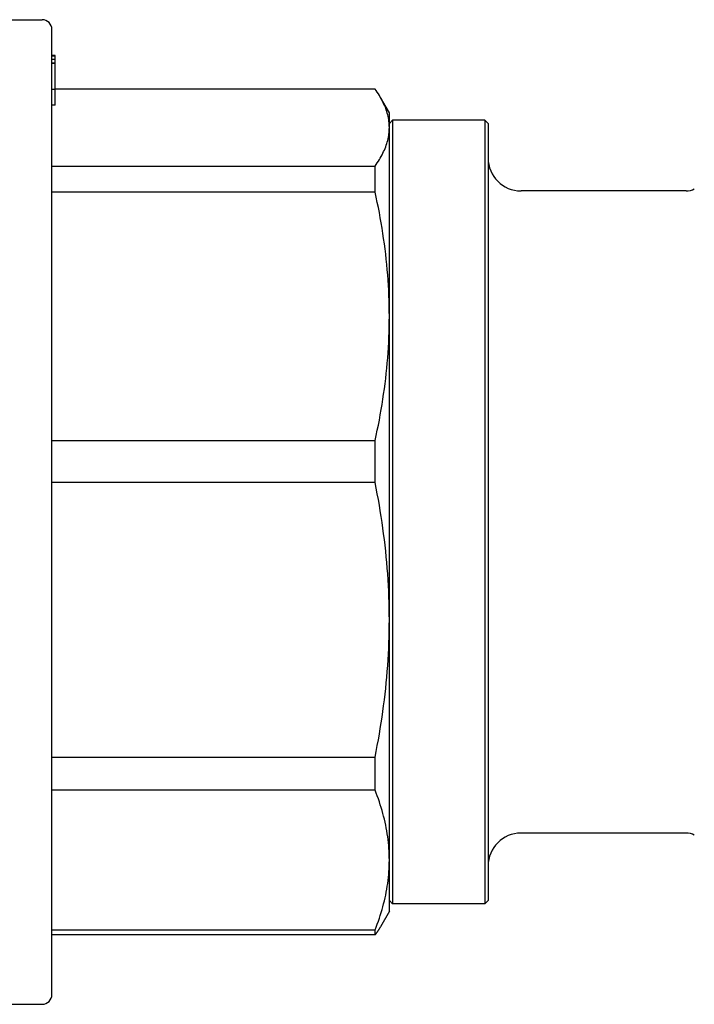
# Model space of a CAD drawing. Header units: millimetres. Extents: x 57 to 3742, y 34 to 384.
# Tile 10 of 11: x 346 to 387, y 324 to 384. Entities that reach past the tile are written whole.
import ezdxf

# ---------------------------------------------------------------- set-up
doc = ezdxf.new("R2010")
doc.units = ezdxf.units.MM
doc.layers.add('DETAIL', color=2, linetype='Continuous')

msp = doc.modelspace()

# ---------------------------------------------------------------- linework, layer by layer
at = {"layer": 'DETAIL'}
for p, q in [((341.476, 383.984), (347.226, 383.984)), ((347.826, 324.784), (347.826, 383.384)), ((348.026, 381.806), (347.826, 381.806)), ((348.026, 381.76), (347.826, 381.76)), ((348.026, 381.559), (347.826, 381.559)), ((348.026, 381.76), (348.026, 381.806)), ((348.026, 381.559), (348.026, 381.76)), ((348.026, 381.345), (348.026, 381.559)), ((348.026, 381.345), (347.826, 381.345)), ((348.026, 381.316), (347.826, 381.316)), ((348.026, 381.316), (348.026, 381.345)), ((348.026, 379.752), (348.026, 381.316)), ((348.026, 379.752), (347.826, 379.752)), ((367.46, 379.771), (348.026, 379.771)), ((348.026, 378.783), (348.026, 379.752)), ((368.326, 378.334), (367.787, 379.268)), ((348.026, 378.783), (347.826, 378.783)), ((368.326, 377.434), (368.326, 378.334)), ((368.326, 377.684), (368.526, 377.884)), ((368.326, 365.966), (368.326, 377.434)), ((368.526, 377.884), (368.526, 330.284)), ((374.126, 377.884), (368.526, 377.884)), ((374.126, 377.884), (374.126, 330.284)), ((374.326, 377.684), (374.126, 377.884)), ((374.326, 377.684), (374.326, 330.484)), ((347.826, 375.096), (367.46, 375.096)), ((367.46, 373.516), (367.46, 375.096)), ((367.46, 373.516), (347.826, 373.516)), ((386.356, 373.584), (376.326, 373.584)), ((368.326, 347.538), (368.326, 365.966)), ((347.826, 358.417), (367.46, 358.417)), ((367.46, 355.877), (367.46, 358.417)), ((367.46, 355.877), (347.826, 355.877)), ((368.326, 332.944), (368.326, 347.538)), ((347.826, 339.199), (367.46, 339.199)), ((367.46, 337.188), (367.46, 339.199)), ((367.46, 337.188), (347.826, 337.188)), ((386.356, 334.584), (376.326, 334.584)), ((368.326, 329.834), (368.326, 332.944)), ((368.326, 330.484), (368.526, 330.284)), ((374.126, 330.284), (368.526, 330.284)), ((374.326, 330.484), (374.126, 330.284)), ((368.326, 329.834), (367.787, 328.899)), ((347.826, 328.701), (367.46, 328.701)), ((367.46, 328.396), (347.826, 328.396)), ((367.46, 328.396), (367.46, 328.701)), ((341.476, 324.184), (347.226, 324.184))]:
    msp.add_line(p, q, dxfattribs=at)
at = {"layer": 'DETAIL', "flags": 128}
for points in [[(368.326, 377.434), (368.325, 377.531), (368.32, 377.628), (368.312, 377.726), (368.301, 377.823), (368.287, 377.921), (368.27, 378.018), (368.249, 378.116), (368.226, 378.214), (368.2, 378.311), (368.171, 378.409), (368.138, 378.507), (368.103, 378.604), (368.065, 378.702), (368.024, 378.799), (367.98, 378.897), (367.933, 378.994), (367.884, 379.092), (367.831, 379.189), (367.776, 379.286), (367.718, 379.383), (367.658, 379.48), (367.594, 379.577), (367.528, 379.674), (367.46, 379.771)], [(367.46, 375.096), (367.529, 375.193), (367.595, 375.29), (367.658, 375.387), (367.718, 375.484), (367.776, 375.582), (367.831, 375.679), (367.884, 375.776), (367.933, 375.873), (367.98, 375.971), (368.024, 376.068), (368.065, 376.165), (368.103, 376.263), (368.138, 376.36), (368.171, 376.457), (368.2, 376.555), (368.226, 376.652), (368.25, 376.75), (368.27, 376.847), (368.287, 376.945), (368.301, 377.043), (368.312, 377.14), (368.32, 377.238), (368.325, 377.336), (368.326, 377.434)], [(368.326, 365.966), (368.325, 366.281), (368.32, 366.595), (368.312, 366.91), (368.301, 367.225), (368.287, 367.54), (368.27, 367.855), (368.249, 368.17), (368.226, 368.486), (368.2, 368.801), (368.171, 369.116), (368.138, 369.432), (368.103, 369.747), (368.065, 370.062), (368.024, 370.377), (367.98, 370.692), (367.933, 371.007), (367.884, 371.321), (367.831, 371.636), (367.776, 371.95), (367.718, 372.264), (367.658, 372.577), (367.594, 372.89), (367.528, 373.203), (367.46, 373.516)], [(367.46, 358.417), (367.529, 358.73), (367.595, 359.044), (367.658, 359.358), (367.718, 359.671), (367.776, 359.985), (367.831, 360.299), (367.884, 360.613), (367.933, 360.927), (367.98, 361.241), (368.024, 361.556), (368.065, 361.87), (368.103, 362.185), (368.138, 362.499), (368.171, 362.814), (368.2, 363.129), (368.226, 363.443), (368.25, 363.758), (368.27, 364.074), (368.287, 364.389), (368.301, 364.704), (368.312, 365.019), (368.32, 365.335), (368.325, 365.65), (368.326, 365.966)], [(368.326, 347.538), (368.325, 347.885), (368.32, 348.233), (368.312, 348.581), (368.301, 348.928), (368.287, 349.276), (368.27, 349.625), (368.249, 349.973), (368.226, 350.321), (368.2, 350.669), (368.171, 351.018), (368.138, 351.366), (368.103, 351.714), (368.065, 352.063), (368.024, 352.411), (367.98, 352.758), (367.933, 353.106), (367.884, 353.454), (367.831, 353.801), (367.776, 354.148), (367.718, 354.494), (367.658, 354.841), (367.594, 355.186), (367.528, 355.532), (367.46, 355.877)], [(367.46, 339.199), (367.529, 339.546), (367.595, 339.892), (367.658, 340.238), (367.718, 340.585), (367.776, 340.932), (367.831, 341.278), (367.884, 341.625), (367.933, 341.972), (367.98, 342.319), (368.024, 342.666), (368.065, 343.014), (368.103, 343.361), (368.138, 343.708), (368.171, 344.056), (368.2, 344.404), (368.226, 344.752), (368.25, 345.1), (368.27, 345.448), (368.287, 345.796), (368.301, 346.144), (368.312, 346.492), (368.32, 346.841), (368.325, 347.189), (368.326, 347.538)], [(368.326, 332.944), (368.325, 333.121), (368.32, 333.298), (368.312, 333.475), (368.301, 333.652), (368.287, 333.829), (368.27, 334.006), (368.249, 334.183), (368.226, 334.361), (368.2, 334.538), (368.171, 334.715), (368.138, 334.892), (368.103, 335.07), (368.065, 335.247), (368.024, 335.424), (367.98, 335.601), (367.933, 335.778), (367.884, 335.955), (367.831, 336.131), (367.776, 336.308), (367.718, 336.484), (367.658, 336.66), (367.594, 336.837), (367.528, 337.012), (367.46, 337.188)], [(367.46, 328.701), (367.529, 328.877), (367.595, 329.053), (367.658, 329.23), (367.718, 329.406), (367.776, 329.582), (367.831, 329.759), (367.884, 329.935), (367.933, 330.112), (367.98, 330.288), (368.024, 330.465), (368.065, 330.642), (368.103, 330.819), (368.138, 330.995), (368.171, 331.172), (368.2, 331.349), (368.226, 331.526), (368.25, 331.703), (368.27, 331.88), (368.287, 332.058), (368.301, 332.235), (368.312, 332.412), (368.32, 332.589), (368.325, 332.767), (368.326, 332.944)], [(367.787, 328.899), (367.774, 328.878), (367.762, 328.857), (367.75, 328.836), (367.737, 328.815), (367.724, 328.794), (367.712, 328.773), (367.699, 328.752), (367.686, 328.731), (367.672, 328.71), (367.659, 328.689), (367.646, 328.668), (367.632, 328.647), (367.618, 328.626), (367.605, 328.605), (367.591, 328.584), (367.577, 328.563), (367.563, 328.542), (367.548, 328.521), (367.534, 328.501), (367.519, 328.48), (367.505, 328.459), (367.49, 328.438), (367.475, 328.417), (367.46, 328.396)]]:
    msp.add_lwpolyline(points, dxfattribs=at)
at = {"layer": 'DETAIL'}
for centre, radius, start, end in [((347.226, 383.384), 0.6, 0, 90), ((376.326, 375.584), 2, 180, 270), ((386.356, 374.584), 1, 270, 300), ((376.326, 332.584), 2, 90, 180), ((386.356, 333.584), 1, 60, 90), ((347.226, 324.784), 0.6, 270, 0)]:
    msp.add_arc(centre, radius, start, end, dxfattribs=at)

doc.saveas('drawing.dxf')
